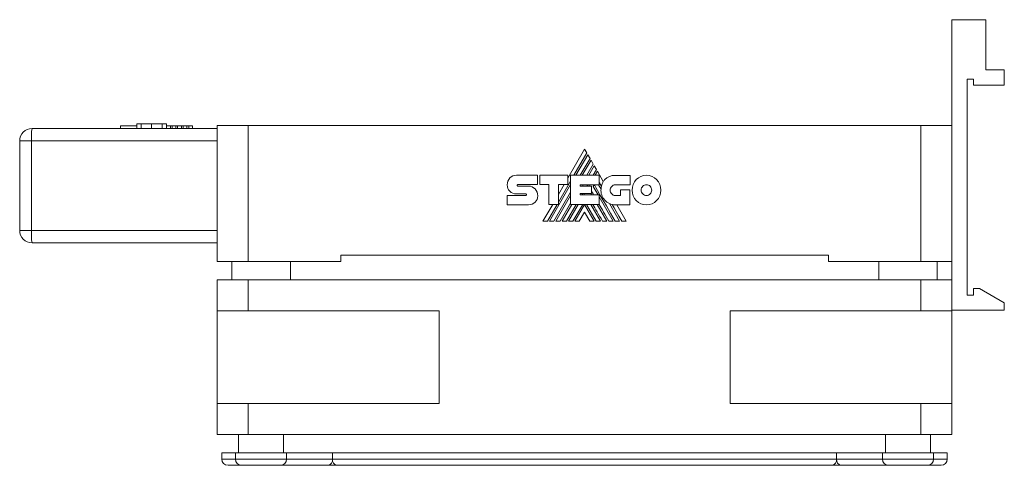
# Model space of a CAD drawing. Header units: millimetres. Extents: x 44 to 565, y 72 to 346.
# Tile 1 of 3: x 44 to 203, y 274 to 346. Entities that reach past the tile are written whole.
import ezdxf

# ---------------------------------------------------------------- set-up
doc = ezdxf.new("R2010")
doc.units = ezdxf.units.MM
doc.linetypes.add('PHANTOM', pattern=[12.7, 6.35, -1.27, 1.27, -1.27, 1.27, -1.27])
doc.layers.add('___VS___', color=7, linetype='Continuous', lineweight=15)

msp = doc.modelspace()

# ---------------------------------------------------------------- linework, layer by layer
at = {"color": 7, "linetype": 'Continuous', "lineweight": 15}
for p, q in [((200.03, 346.06), (194.53, 346.06)), ((194.53, 346.06), (194.53, 328.96)), ((200.03, 346.06), (200.03, 337.96)), ((203.03, 337.96), (200.03, 337.96)), ((203.03, 337.96), (203.03, 335.46)), ((198.03, 336.46), (197.03, 336.46)), ((197.03, 336.46), (197.03, 301.46)), ((198.03, 336.46), (198.03, 335.46)), ((203.03, 335.46), (198.03, 335.46)), ((59.86, 328.87), (62.5, 328.87)), ((59.86, 328.87), (59.86, 328.46)), ((62.5, 329.21), (62.5, 328.46)), ((67.3, 329.21), (67.3, 328.46)), ((67.3, 329.21), (67.3, 328.87)), ((67.3, 328.87), (67.95, 328.87)), ((67.31, 329.21), (67.31, 328.87)), ((67.95, 328.87), (67.95, 328.46)), ((67.95, 328.87), (68.21, 328.87)), ((68.21, 328.87), (68.21, 328.46)), ((68.21, 328.87), (68.84, 328.87)), ((68.84, 328.87), (68.84, 328.46)), ((68.84, 328.87), (69.12, 328.87)), ((69.12, 328.87), (69.12, 328.46)), ((69.12, 328.87), (69.74, 328.87)), ((69.74, 328.87), (69.74, 328.46)), ((69.74, 328.87), (70.02, 328.87)), ((70.02, 328.87), (70.02, 328.46)), ((70.02, 328.87), (70.63, 328.87)), ((70.63, 328.87), (70.63, 328.46)), ((70.63, 328.87), (70.91, 328.87)), ((70.91, 328.87), (70.91, 328.46)), ((70.91, 328.87), (71.53, 328.87)), ((71.53, 328.87), (71.53, 328.46)), ((75.53, 306.96), (75.53, 328.96)), ((75.53, 328.96), (80.53, 328.96)), ((80.53, 306.96), (80.53, 328.96)), ((80.53, 328.96), (189.53, 328.96)), ((189.53, 306.96), (189.53, 328.96)), ((189.53, 328.96), (194.53, 328.96)), ((194.53, 306.96), (194.53, 328.96)), ((45.53, 328.46), (75.53, 328.46)), ((43.53, 311.96), (43.53, 326.46)), ((45.43, 326.46), (43.53, 326.46)), ((45.43, 311.96), (45.43, 326.46)), ((75.53, 326.46), (45.43, 326.46)), ((135.05, 325.12), (132.32, 320.41)), ((133.32, 320.88), (135.41, 324.5)), ((135.57, 324.22), (133.64, 320.88)), ((135.41, 324.5), (135.05, 325.12)), ((135.93, 323.61), (135.57, 324.22)), ((134.35, 320.88), (135.93, 323.61)), ((136.09, 323.33), (134.67, 320.88)), ((135.39, 320.88), (136.45, 322.71)), ((136.6, 322.43), (135.71, 320.88)), ((136.45, 322.71), (136.09, 323.33)), ((136.97, 321.8), (136.6, 322.43)), ((124.01, 320.9), (127.44, 320.9)), ((127.44, 320.9), (127.44, 319.37)), ((127.78, 319.37), (127.78, 320.89)), ((127.78, 320.89), (132.32, 320.89)), ((132.32, 320.89), (132.32, 319.38)), ((132.78, 316.17), (132.78, 320.88)), ((132.78, 320.88), (137.43, 320.88)), ((136.43, 320.88), (136.97, 321.8)), ((137.12, 321.54), (136.74, 320.88)), ((138.07, 319.88), (137.12, 321.54)), ((137.43, 320.88), (137.43, 319.36)), ((140.02, 320.87), (142.4, 320.87)), ((142.4, 320.87), (142.4, 319.34)), ((122.51, 319.36), (122.51, 319.36)), ((124.21, 319.37), (127.44, 319.37)), ((124.22, 319.13), (125.96, 319.13)), ((129.25, 319.37), (127.78, 319.37)), ((129.25, 316.17), (129.25, 319.37)), ((129.36, 313.45), (132.78, 319.39)), ((130.81, 316.52), (132.78, 319.95)), ((132.32, 319.38), (130.81, 319.38)), ((130.81, 316.17), (130.81, 319.38)), ((131.73, 319.38), (130.81, 317.78)), ((134.32, 319.36), (137.43, 319.36)), ((134.32, 319.36), (134.32, 319.11)), ((134.32, 319.11), (136.17, 319.11)), ((134.68, 319.11), (134.83, 319.36)), ((135.4, 319.11), (135.55, 319.36)), ((135.72, 319.11), (135.86, 319.36)), ((136.17, 319.11), (136.17, 317.96)), ((136.43, 319.09), (136.59, 319.36)), ((136.43, 319.09), (137.22, 317.73)), ((137.3, 319.36), (137.71, 318.66)), ((142.4, 319.34), (140.02, 319.34)), ((122.51, 317.62), (125.52, 317.62)), ((125.52, 317.87), (124.02, 317.87)), ((130.06, 313.45), (132.78, 318.16)), ((130.39, 313.45), (132.78, 317.6)), ((134.32, 317.96), (136.17, 317.96)), ((134.32, 317.96), (134.32, 317.73)), ((134.32, 317.73), (137.4, 317.73)), ((134.6, 317.73), (134.74, 317.96)), ((134.92, 317.73), (135.05, 317.96)), ((136.04, 317.96), (136.18, 317.73)), ((137.4, 316.17), (137.4, 317.73)), ((137.4, 317.41), (139.69, 313.45)), ((140.02, 317.62), (140.84, 317.62)), ((140.84, 317.62), (140.84, 318.53)), ((140.84, 318.53), (142.35, 318.53)), ((142.35, 318.53), (142.35, 316.1)), ((125.96, 316.11), (122.51, 316.11)), ((129.88, 316.17), (128.3, 313.45)), ((129.03, 313.45), (130.6, 316.17)), ((129.25, 316.17), (130.81, 316.17)), ((131.09, 313.45), (132.78, 316.37)), ((131.42, 313.45), (132.99, 316.17)), ((132.13, 313.45), (133.7, 316.17)), ((132.45, 313.45), (134.02, 316.17)), ((132.78, 316.17), (137.4, 316.17)), ((133.16, 313.45), (134.74, 316.17)), ((133.48, 313.45), (135.04, 316.15)), ((136.6, 313.45), (135.04, 316.15)), ((136.92, 313.45), (135.34, 316.17)), ((136.05, 316.17), (137.62, 313.45)), ((137.08, 316.17), (138.65, 313.45)), ((139.06, 316.31), (140.72, 313.45)), ((142.35, 316.1), (140.03, 316.1)), ((141.79, 313.45), (140.26, 316.1)), ((135.04, 314.92), (134.19, 313.45)), ((135.04, 314.92), (135.89, 313.45)), ((43.53, 311.96), (45.43, 311.96)), ((45.43, 311.96), (75.53, 311.96)), ((75.53, 309.96), (45.53, 309.96)), ((95.53, 307.96), (95.53, 306.96)), ((174.53, 307.96), (95.53, 307.96)), ((174.53, 307.96), (174.53, 306.96)), ((75.53, 306.96), (80.53, 306.96)), ((77.88, 306.96), (77.88, 303.96)), ((80.53, 306.96), (95.53, 306.96)), ((87.38, 303.96), (87.38, 306.96)), ((174.53, 306.96), (189.53, 306.96)), ((182.68, 306.96), (182.68, 303.96)), ((189.53, 306.96), (194.53, 306.96)), ((192.18, 303.96), (192.18, 306.96)), ((194.53, 306.96), (194.53, 303.96)), ((75.53, 298.96), (75.53, 303.96)), ((80.53, 303.96), (75.53, 303.96)), ((80.53, 298.96), (80.53, 303.96)), ((189.53, 303.96), (80.53, 303.96)), ((189.53, 298.96), (189.53, 303.96)), ((194.53, 303.96), (189.53, 303.96)), ((194.53, 298.96), (194.53, 303.96)), ((198.03, 301.46), (197.03, 301.46)), ((198.03, 302.56), (198.03, 301.46)), ((199.03, 302.56), (198.03, 302.56)), ((203.03, 300.25), (199.03, 302.56)), ((203.03, 299.06), (203.03, 300.25)), ((75.53, 283.96), (75.53, 298.96)), ((80.53, 298.96), (75.53, 298.96)), ((111.46, 298.96), (80.53, 298.96)), ((111.46, 283.96), (111.46, 298.96)), ((158.61, 283.96), (158.61, 298.96)), ((189.53, 298.96), (158.61, 298.96)), ((194.53, 298.96), (189.53, 298.96)), ((203.03, 299.06), (194.53, 299.06)), ((194.53, 283.96), (194.53, 298.96)), ((75.53, 278.96), (75.53, 283.96)), ((80.53, 283.96), (75.53, 283.96)), ((80.53, 278.96), (80.53, 283.96)), ((111.46, 283.96), (80.53, 283.96)), ((189.53, 283.96), (158.61, 283.96)), ((189.53, 278.96), (189.53, 283.96)), ((194.53, 283.96), (189.53, 283.96)), ((194.53, 278.96), (194.53, 283.96)), ((80.53, 278.96), (75.53, 278.96)), ((78.98, 278.96), (78.98, 275.96)), ((189.53, 278.96), (80.53, 278.96)), ((86.28, 275.96), (86.28, 278.96)), ((183.78, 278.96), (183.78, 275.96)), ((194.53, 278.96), (189.53, 278.96)), ((191.08, 275.96), (191.08, 278.96)), ((76.28, 275.96), (76.28, 274.96)), ((78.48, 275.96), (76.28, 275.96)), ((78.48, 275.96), (78.48, 274.96)), ((86.78, 275.96), (78.48, 275.96)), ((86.78, 274.96), (86.78, 275.96)), ((94.2, 275.96), (86.78, 275.96)), ((94.2, 274.96), (94.2, 275.96)), ((175.86, 275.96), (94.2, 275.96)), ((175.86, 274.96), (175.86, 275.96)), ((183.28, 275.96), (175.86, 275.96)), ((183.28, 275.96), (183.28, 274.96)), ((191.58, 275.96), (183.28, 275.96)), ((191.58, 274.96), (191.58, 275.96)), ((193.78, 275.96), (191.58, 275.96)), ((193.78, 274.96), (193.78, 275.96)), ((94.2, 274.96), (175.86, 274.96)), ((79.48, 273.96), (77.28, 273.96)), ((79.48, 273.96), (85.78, 273.96)), ((85.78, 273.96), (93.5, 273.96)), ((93.51, 273.96), (93.48, 273.96)), ((93.5, 273.96), (94.9, 273.96)), ((94.92, 273.96), (94.9, 273.96)), ((175.14, 273.96), (94.92, 273.96)), ((175.17, 273.96), (175.14, 273.96)), ((175.17, 273.96), (176.57, 273.96)), ((176.58, 273.96), (176.56, 273.96)), ((184.28, 273.96), (176.57, 273.96)), ((184.28, 273.96), (190.58, 273.96)), ((192.78, 273.96), (190.58, 273.96))]:
    msp.add_line(p, q, dxfattribs=at)
at = {"color": 8, "linetype": 'Continuous', "lineweight": 15}
for p, q in [((63.2, 329.21), (63.2, 328.46)), ((64.89, 329.21), (64.89, 328.46)), ((66.59, 329.21), (66.59, 328.46)), ((76.28, 274.96), (78.48, 274.96)), ((78.48, 274.96), (86.78, 274.96)), ((86.78, 274.96), (94.2, 274.96)), ((175.86, 274.96), (183.28, 274.96)), ((183.28, 274.96), (191.58, 274.96)), ((191.58, 274.96), (193.78, 274.96))]:
    msp.add_line(p, q, dxfattribs=at)
at = {"color": 7, "linetype": 'Continuous', "lineweight": 15, "flags": 128}
msp.add_lwpolyline([(141.07, 313.45), (140.59, 314.28), (140.14, 315.05), (139.81, 315.62), (139.5, 316.16)], dxfattribs=at)
at = {"color": 7, "linetype": 'Continuous', "lineweight": 15}
for centre, radius, start, end in [((45.53, 326.46), 2, 90, 180), ((55.06, 326.96), 9.64, 171.0442, 182.9644), ((140.3, 318.55), 2.6, 149.0381, 166.8386), ((140.03, 318.44), 2.34, 174.6401, 270), ((45.53, 311.96), 2, 180, 270), ((55.06, 311.46), 9.64, 177.0356, 188.9558), ((77.28, 274.96), 1, 180, 270), ((79.48, 274.96), 1, 180, 270), ((85.78, 274.96), 1, 270, 0), ((93.32, 274.83), 0.893, 281.4226, 8.0488), ((95.08, 274.83), 0.89, 171.6528, 257.9432), ((174.98, 274.83), 0.89, 282.0569, 8.3469), ((176.75, 274.83), 0.893, 171.9505, 258.5781), ((184.28, 274.96), 1, 180, 270), ((190.58, 274.96), 1, 270, 0), ((192.78, 274.96), 1, 270, 0)]:
    msp.add_arc(centre, radius, start, end, dxfattribs=at)
for points in [[(63.2, 329.21), (62.77, 329.21), (62.5, 329.21), (62.5, 329.21)], [(64.89, 329.21), (64.23, 329.21), (63.63, 329.21), (63.2, 329.21)], [(66.59, 329.21), (66.16, 329.21), (65.56, 329.21), (64.89, 329.21)], [(67.3, 329.21), (67.3, 329.21), (67.03, 329.21), (66.59, 329.21)], [(122.95, 320.45), (123.22, 320.73), (123.6, 320.9), (124.01, 320.9)], [(138.34, 320.22), (138.73, 320.62), (139.29, 320.87), (140.02, 320.87)], [(143.41, 320.18), (143.83, 320.62), (144.42, 320.89), (145.06, 320.89)], [(145.06, 320.89), (145.7, 320.89), (146.29, 320.62), (146.71, 320.18)], [(122.51, 319.36), (122.51, 319.78), (122.68, 320.17), (122.95, 320.45)], [(122.91, 318.3), (122.66, 318.55), (122.51, 318.9), (122.51, 319.36)], [(124.15, 319.34), (124.13, 319.31), (124.12, 319.28), (124.12, 319.24)], [(124.12, 319.24), (124.12, 319.21), (124.13, 319.18), (124.15, 319.16)], [(124.21, 319.37), (124.19, 319.37), (124.17, 319.36), (124.15, 319.34)], [(124.15, 319.16), (124.17, 319.14), (124.19, 319.13), (124.22, 319.13)], [(125.96, 319.13), (126.37, 319.13), (126.74, 318.95), (127.01, 318.67)], [(140.01, 313.45), (137.83, 317.21), (136.69, 319.18), (136.6, 319.36)], [(137.77, 319.14), (137.64, 319.37), (137.52, 319.57), (137.43, 319.74)], [(137.71, 318.66), (137.72, 318.82), (137.74, 318.98), (137.77, 319.14)], [(138.07, 319.88), (138.15, 320), (138.24, 320.12), (138.34, 320.22)], [(139.43, 319.09), (139.28, 318.93), (139.19, 318.72), (139.19, 318.48)], [(140.02, 319.34), (139.79, 319.34), (139.58, 319.24), (139.43, 319.09)], [(142.73, 318.48), (142.73, 319.15), (142.99, 319.75), (143.41, 320.18)], [(144.46, 319.11), (144.31, 318.95), (144.21, 318.73), (144.21, 318.48)], [(145.06, 319.36), (144.83, 319.36), (144.61, 319.27), (144.46, 319.11)], [(145.66, 319.11), (145.51, 319.26), (145.29, 319.36), (145.06, 319.36)], [(145.91, 318.48), (145.91, 318.73), (145.82, 318.95), (145.66, 319.11)], [(146.71, 320.18), (147.14, 319.75), (147.4, 319.15), (147.4, 318.48)], [(124.02, 317.87), (123.58, 317.88), (123.19, 318.02), (122.91, 318.3)], [(125.59, 317.84), (125.57, 317.86), (125.55, 317.87), (125.52, 317.87)], [(125.52, 317.62), (125.55, 317.62), (125.58, 317.63), (125.59, 317.65)], [(125.63, 317.74), (125.63, 317.77), (125.61, 317.81), (125.59, 317.84)], [(125.59, 317.65), (125.61, 317.67), (125.63, 317.7), (125.63, 317.74)], [(127.01, 318.67), (127.29, 318.38), (127.46, 317.99), (127.46, 317.56)], [(127.46, 317.56), (127.46, 317.15), (127.29, 316.79), (127.02, 316.53)], [(136.51, 317.73), (136.36, 317.98), (136.25, 318.18), (136.17, 318.31)], [(139.19, 318.48), (139.19, 318.24), (139.28, 318.03), (139.43, 317.87)], [(139.43, 317.87), (139.58, 317.72), (139.79, 317.62), (140.02, 317.62)], [(143.41, 316.79), (142.99, 317.22), (142.73, 317.82), (142.73, 318.48)], [(144.21, 318.48), (144.21, 318.24), (144.31, 318.02), (144.46, 317.86)], [(144.46, 317.86), (144.61, 317.7), (144.83, 317.6), (145.06, 317.6)], [(145.06, 317.6), (145.29, 317.6), (145.51, 317.7), (145.66, 317.86)], [(145.66, 317.86), (145.82, 318.02), (145.91, 318.24), (145.91, 318.48)], [(147.4, 318.48), (147.4, 317.82), (147.14, 317.22), (146.71, 316.79)], [(127.02, 316.53), (126.75, 316.26), (126.37, 316.11), (125.96, 316.11)], [(137.95, 313.45), (137.29, 314.59), (136.76, 315.5), (136.37, 316.17)], [(138.98, 313.45), (138.35, 314.53), (137.83, 315.44), (137.4, 316.18)], [(145.06, 316.09), (144.42, 316.09), (143.83, 316.36), (143.41, 316.79)], [(146.71, 316.79), (146.29, 316.36), (145.7, 316.09), (145.06, 316.09)]]:
    msp.add_open_spline(points, degree=3, dxfattribs=at)
at = {"layer": '___VS___', "linetype": 'PHANTOM'}
for p, q in [((122.51, 317.62), (122.51, 316.11)), ((128.3, 313.45), (129.03, 313.45)), ((129.36, 313.45), (130.06, 313.45)), ((130.39, 313.45), (131.09, 313.45)), ((131.42, 313.45), (132.13, 313.45)), ((132.45, 313.45), (133.16, 313.45)), ((133.48, 313.45), (134.19, 313.45)), ((135.89, 313.45), (136.6, 313.45)), ((136.92, 313.45), (137.62, 313.45)), ((137.95, 313.45), (138.65, 313.45)), ((138.98, 313.45), (139.69, 313.45)), ((140.01, 313.45), (140.72, 313.45)), ((141.07, 313.45), (141.79, 313.45))]:
    msp.add_line(p, q, dxfattribs=at)

doc.saveas('drawing.dxf')
